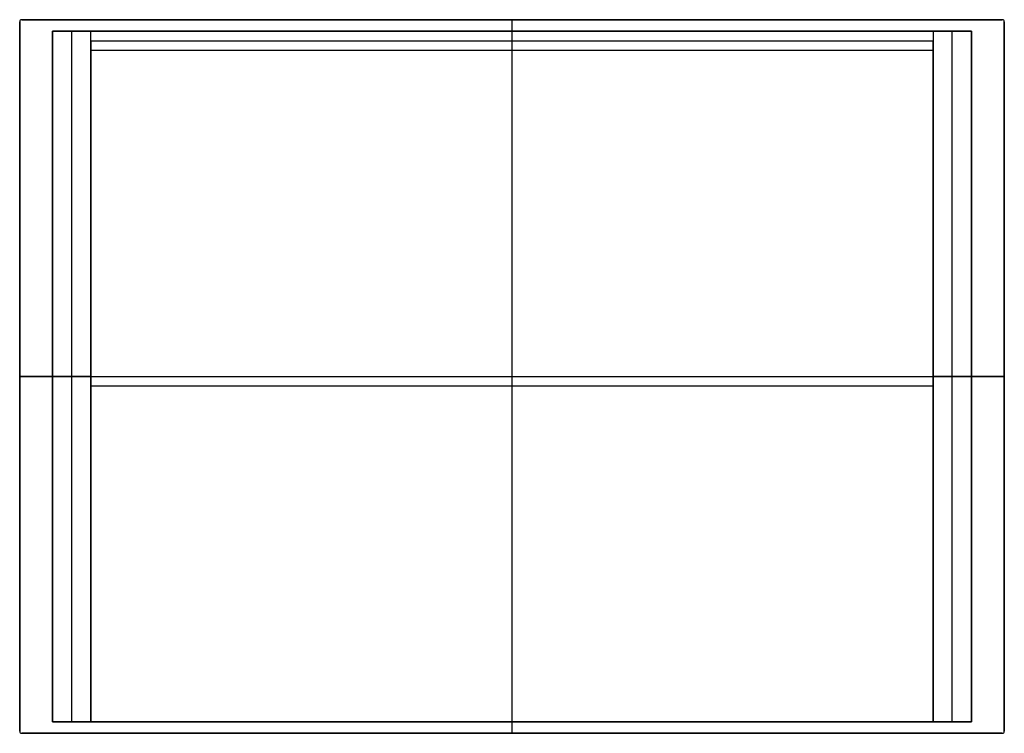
# Model space of a CAD drawing. Extents: x -346 to 346, y -251 to 251.
import ezdxf

# ---------------------------------------------------------------- set-up
doc = ezdxf.new("R2010")
doc.units = 0
doc.layers.add('DEFAULT', color=7, linetype='CONTINUOUS')

msp = doc.modelspace()

# ---------------------------------------------------------------- linework, layer by layer
at = {"layer": 'DEFAULT', "color": 178}
for p, q in [((-345.5, 249, 0.1), (-345.5, -249, 0.1)), ((-345.5, 249, -4), (-345.5, 249, 0.1)), ((-345.5, 249, -4), (-345.5, -249, -4)), ((-345.5, -249, 0.1), (-345.5, 249, 0.1)), ((-345.5, 249, -1.95), (-345.5, -249, -1.95)), ((-345.06, 250.06, -4), (-345.06, 250.06, 0.1)), ((344, 250.5, 0.1), (-344, 250.5, 0.1)), ((-344, 250.5, 0.1), (344, 250.5, 0.1)), ((344, 250.5, -4), (-344, 250.5, -4)), ((-344, 250.5, -4), (-344, 250.5, 0.1)), ((-344, 250.5, -1.95), (344, 250.5, -1.95)), ((0, -250.5, 0.1), (0, 250.5, 0.1)), ((0, 250.5, -4), (0, 250.5, 0.1)), ((0, 242.5, -4), (0, 250.5, -4)), ((344, 250.5, -4), (344, 250.5, 0.1)), ((345.06, 250.06, -4), (345.06, 250.06, 0.1)), ((345.5, -249, 0.1), (345.5, 249, 0.1)), ((345.5, -249, -4), (345.5, 249, -4)), ((345.5, 249, -4), (345.5, 249, 0.1)), ((345.5, 249, 0.1), (345.5, -249, 0.1)), ((345.5, -249, -1.95), (345.5, 249, -1.95)), ((-322.5, -242.5, -4), (-322.5, 242.5, -4)), ((-322.5, 242.5, -4), (-322.5, 242.5, -17)), ((-322.5, 242.5, -17), (-322.5, -242.5, -17)), ((322.5, 242.5, -4), (-322.5, 242.5, -4)), ((-322.5, 242.5, -17), (-295.5, 242.5, -17)), ((-322.5, 242.5, -10.5), (-322.5, -242.5, -10.5)), ((-322.5, 242.5, -10.5), (322.5, 242.5, -10.5)), ((-309, -242.5, -17), (-309, 242.5, -17)), ((-295.5, 228.88, -76), (-295.5, 242.5, -17)), ((-295.5, 242.5, -17), (295.5, 242.5, -17)), ((-295.5, -242.5, -17), (-295.5, 242.5, -17)), ((0, 228.88, -76), (0, 242.5, -17)), ((0, 242.5, -17), (0, 242.5, -4)), ((295.5, 242.5, -17), (295.5, 228.88, -76)), ((295.5, 242.5, -17), (322.5, 242.5, -17)), ((295.5, 242.5, -17), (295.5, -242.5, -17)), ((309, -242.5, -17), (309, 242.5, -17)), ((322.5, 242.5, -17), (322.5, -242.5, -17)), ((322.5, -242.5, -4), (322.5, 242.5, -4)), ((322.5, 242.5, -17), (322.5, 242.5, -4)), ((322.5, -242.5, -10.5), (322.5, 242.5, -10.5)), ((-295.5, 235.69, -46.5), (295.5, 235.69, -46.5)), ((-295.5, 235.69, -46.5), (-295.5, -242.5, -46.5)), ((295.5, -242.5, -46.5), (295.5, 235.69, -46.5)), ((295.5, 228.88, -76), (-295.5, 228.88, -76)), ((-295.5, -242.5, -76), (-295.5, 228.88, -76)), ((0, -242.5, -76), (0, 228.88, -76)), ((295.5, -242.5, -76), (295.5, 228.88, -76)), ((-345.5, 0, 0.1), (345.5, 0, 0.1)), ((-345.5, 0, -4), (-345.5, 0, 0.1)), ((-322.5, 0, -4), (-345.5, 0, -4)), ((-322.5, 0, -17), (-322.5, 0, -4)), ((-295.5, 0, -17), (-322.5, 0, -17)), ((-295.5, 0, -76), (-295.5, 0, -17)), ((322.5, 0, -17), (295.5, 0, -17)), ((295.5, 0, -76), (295.5, 0, -17)), ((345.5, 0, -4), (322.5, 0, -4)), ((322.5, 0, -17), (322.5, 0, -4)), ((345.5, 0, -4), (345.5, 0, 0.1)), ((295.5, -6.81, -76), (-295.5, -6.81, -76)), ((-322.5, -242.5, -17), (-322.5, -242.5, -4)), ((322.5, -242.5, -4), (-322.5, -242.5, -4)), ((-322.5, -242.5, -17), (-295.5, -242.5, -17)), ((-295.5, -242.5, -17), (-295.5, -242.5, -76)), ((-295.5, -242.5, -76), (295.5, -242.5, -76)), ((-295.5, -242.5, -40), (295.5, -242.5, -40)), ((0, -242.5, -4), (0, -242.5, -76)), ((0, -250.5, -4), (0, -242.5, -4)), ((295.5, -242.5, -17), (322.5, -242.5, -17)), ((295.5, -242.5, -76), (295.5, -242.5, -17)), ((322.5, -242.5, -17), (322.5, -242.5, -4)), ((-345.5, -249, -4), (-345.5, -249, 0.1)), ((-345.06, -250.06, -4), (-345.06, -250.06, 0.1)), ((-344, -250.5, 0.1), (344, -250.5, 0.1)), ((-344, -250.5, -4), (-344, -250.5, 0.1)), ((344, -250.5, 0.1), (-344, -250.5, 0.1)), ((-344, -250.5, -4), (344, -250.5, -4)), ((-344, -250.5, -1.95), (344, -250.5, -1.95)), ((0, -250.5, 0.1), (0, -250.5, -4)), ((344, -250.5, -4), (344, -250.5, 0.1)), ((345.06, -250.06, -4), (345.06, -250.06, 0.1)), ((345.5, -249, 0.1), (345.5, -249, -4))]:
    msp.add_line(p, q, dxfattribs=at)
for centre, start, end in [((-344, 249, 0.1), 90, 180), ((-344, 249, 0.1), 90.00001, 179.99999), ((-344, 249, -4), 90, 180), ((-344, 249, -0.8), 90, 180), ((344, 249, 0.1), 0, 90), ((344, 249, 0.1), 0, 90), ((344, 249, -4), 360, 90), ((344, 249, -0.8), 0, 90), ((-344, -249, 0.1), 180, 270), ((-344, -249, 0.1), 180, 270), ((-344, -249, -4), 180, 270), ((-344, -249, -0.8), 180, 270), ((344, -249, 0.1), 270, 0), ((344, -249, 0.1), 270.00001, 359.99999), ((344, -249, -4), 270, 0), ((344, -249, -0.8), 270, 0)]:
    msp.add_arc(centre, 1.5, start, end, dxfattribs=at)

doc.saveas('drawing.dxf')
